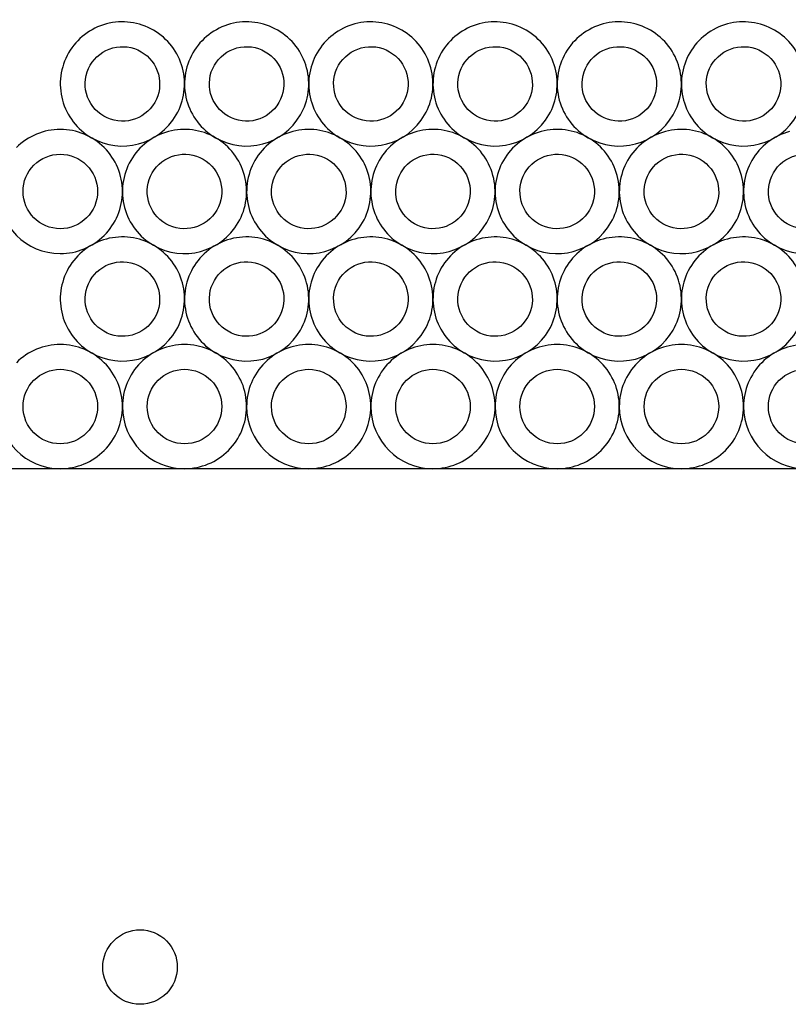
# Model space of a CAD drawing. Extents: x 0.7 to 99.3, y 0 to 99.4.
# Tile 3 of 4: x 37.5 to 68.5, y 59.7 to 99.4. Entities that reach past the tile are written whole.
import ezdxf

# ---------------------------------------------------------------- set-up
doc = ezdxf.new("R2010")
doc.units = 0
doc.layers.get('0').update_dxf_attribs({"linetype": 'CONTINUOUS'})

msp = doc.modelspace()

# ---------------------------------------------------------------- linework, layer by layer
at = {"color": 7}
for p, q in [((39.504815, 98.020433), (39.504815, 98.020433)), ((44.504918, 98.020433), (44.504918, 98.020433)), ((49.505021, 98.020433), (49.505021, 98.020433)), ((54.505123, 98.020433), (54.505123, 98.020433)), ((59.505226, 98.020433), (59.505226, 98.020433)), ((64.505329, 98.020433), (64.505329, 98.020433)), ((40.370757, 97.52048), (40.370757, 97.52048)), ((45.37086, 97.52048), (45.37086, 97.52048)), ((50.370963, 97.52048), (50.370963, 97.52048)), ((55.371066, 97.52048), (55.371066, 97.52048)), ((60.371169, 97.52048), (60.371169, 97.52048)), ((65.371272, 97.52048), (65.371272, 97.52048)), ((39.169721, 94.940485), (39.169721, 94.940485)), ((39.169721, 93.94058), (39.169721, 93.94058)), ((42.004852, 93.690227), (42.004852, 93.690227)), ((47.004955, 93.690227), (47.004955, 93.690227)), ((52.005058, 93.690227), (52.005058, 93.690227)), ((57.005161, 93.690227), (57.005161, 93.690227)), ((62.005264, 93.690227), (62.005264, 93.690227)), ((67.005367, 93.690227), (67.005367, 93.690227)), ((42.870795, 93.190274), (42.870795, 93.190274)), ((47.870897, 93.190274), (47.870897, 93.190274)), ((52.871, 93.190274), (52.871, 93.190274)), ((57.871103, 93.190274), (57.871103, 93.190274)), ((62.871206, 93.190274), (62.871206, 93.190274)), ((67.871309, 93.190274), (67.871309, 93.190274)), ((39.504815, 89.360035), (39.504815, 89.360035)), ((39.504815, 89.360035), (39.504815, 89.360035)), ((44.504918, 89.360035), (44.504918, 89.360035)), ((49.505021, 89.360035), (49.505021, 89.360035)), ((54.505123, 89.360035), (54.505123, 89.360035)), ((59.505226, 89.360035), (59.505226, 89.360035)), ((64.505329, 89.360035), (64.505329, 89.360035)), ((40.370757, 88.860082), (40.370757, 88.860082)), ((40.370757, 88.860082), (40.370757, 88.860082)), ((45.37086, 88.860082), (45.37086, 88.860082)), ((50.370963, 88.860082), (50.370963, 88.860082)), ((55.371066, 88.860082), (55.371066, 88.860082)), ((60.371169, 88.860082), (60.371169, 88.860082)), ((65.371272, 88.860082), (65.371272, 88.860082)), ((39.169721, 86.280087), (39.169721, 86.280087)), ((44.169796, 86.280087), (44.169796, 86.280087)), ((49.169899, 86.280087), (49.169899, 86.280087)), ((54.170001, 86.280087), (54.170001, 86.280087)), ((59.170104, 86.280087), (59.170104, 86.280087)), ((64.170207, 86.280087), (64.170207, 86.280087)), ((39.169721, 85.280182), (39.169721, 85.280182)), ((44.169796, 85.280182), (44.169796, 85.280182)), ((49.169899, 85.280182), (49.169899, 85.280182)), ((54.170001, 85.280182), (54.170001, 85.280182)), ((59.170104, 85.280182), (59.170104, 85.280182)), ((64.170207, 85.280182), (64.170207, 85.280182)), ((97.244112, 81.280012), (2.755887, 81.280012)), ((42.380002, 62.713966), (42.380002, 62.713966))]:
    msp.add_line(p, q, dxfattribs=at)
for points in [[(41.022988, 99.185519), (40.382434, 99.013883), (39.836318, 98.594779), (39.504815, 98.020433)], [(42.920308, 98.935611), (42.346044, 99.267258), (41.663542, 99.357155), (41.022988, 99.185519)], [(46.023091, 99.185519), (45.382537, 99.013883), (44.836421, 98.594779), (44.504918, 98.020433)], [(47.92041, 98.935611), (47.346147, 99.267258), (46.663645, 99.357155), (46.023091, 99.185519)], [(51.023194, 99.185519), (50.38264, 99.013883), (49.836523, 98.594779), (49.505021, 98.020433)], [(52.920513, 98.935611), (52.34625, 99.267258), (51.663747, 99.357155), (51.023194, 99.185519)], [(56.023296, 99.185519), (55.382743, 99.013883), (54.836626, 98.594779), (54.505123, 98.020433)], [(57.920616, 98.935611), (57.346353, 99.267258), (56.66385, 99.357155), (56.023296, 99.185519)], [(61.023399, 99.185519), (60.382846, 99.013883), (59.836729, 98.594779), (59.505226, 98.020433)], [(62.920719, 98.935611), (62.346456, 99.267258), (61.663953, 99.357155), (61.023399, 99.185519)], [(66.023502, 99.185519), (65.382948, 99.013883), (64.836832, 98.594779), (64.505329, 98.020433)], [(67.920822, 98.935611), (67.346559, 99.267258), (66.664056, 99.357155), (66.023502, 99.185519)], [(44.084986, 97.417448), (43.913446, 98.057928), (43.494498, 98.604029), (42.920308, 98.935611)], [(49.085089, 97.417448), (48.913549, 98.057928), (48.4946, 98.604029), (47.92041, 98.935611)], [(54.085192, 97.417448), (53.913652, 98.057928), (53.494703, 98.604029), (52.920513, 98.935611)], [(59.085295, 97.417448), (58.913755, 98.057928), (58.494806, 98.604029), (57.920616, 98.935611)], [(64.085398, 97.417448), (63.913858, 98.057928), (63.494909, 98.604029), (62.920719, 98.935611)], [(69.085501, 97.417448), (68.913961, 98.057928), (68.495012, 98.604029), (67.920822, 98.935611)], [(41.281771, 98.219723), (41.666177, 98.322724), (42.075759, 98.268745), (42.420354, 98.069668)], [(46.281874, 98.219723), (46.66628, 98.322724), (47.075862, 98.268745), (47.420457, 98.069668)], [(51.281977, 98.219723), (51.666383, 98.322724), (52.075965, 98.268745), (52.42056, 98.069668)], [(56.28208, 98.219723), (56.666486, 98.322724), (57.076068, 98.268745), (57.420662, 98.069668)], [(61.282183, 98.219723), (61.666589, 98.322724), (62.076171, 98.268745), (62.420765, 98.069668)], [(66.282286, 98.219723), (66.666692, 98.322724), (67.076273, 98.268745), (67.420868, 98.069668)], [(39.504815, 98.020433), (39.173343, 97.446179), (39.083573, 96.763767), (39.255255, 96.123325)], [(40.370757, 97.52048), (40.569646, 97.865183), (40.897365, 98.116722), (41.281771, 98.219723)], [(42.420354, 98.069668), (42.764901, 97.8707), (43.016284, 97.542996), (43.11919, 97.158664)], [(44.504918, 98.020433), (44.173446, 97.446179), (44.083676, 96.763767), (44.255358, 96.123325)], [(45.37086, 97.52048), (45.569749, 97.865183), (45.897468, 98.116722), (46.281874, 98.219723)], [(47.420457, 98.069668), (47.765004, 97.8707), (48.016387, 97.542996), (48.119293, 97.158664)], [(49.505021, 98.020433), (49.173548, 97.446179), (49.083779, 96.763767), (49.255461, 96.123325)], [(50.370963, 97.52048), (50.569852, 97.865183), (50.897571, 98.116722), (51.281977, 98.219723)], [(52.42056, 98.069668), (52.765107, 97.8707), (53.01649, 97.542996), (53.119396, 97.158664)], [(54.505123, 98.020433), (54.173651, 97.446179), (54.083882, 96.763767), (54.255564, 96.123325)], [(55.371066, 97.52048), (55.569955, 97.865183), (55.897674, 98.116722), (56.28208, 98.219723)], [(57.420662, 98.069668), (57.76521, 97.8707), (58.016593, 97.542996), (58.119499, 97.158664)], [(59.505226, 98.020433), (59.173754, 97.446179), (59.083985, 96.763767), (59.255667, 96.123325)], [(60.371169, 97.52048), (60.570058, 97.865183), (60.897777, 98.116722), (61.282183, 98.219723)], [(62.420765, 98.069668), (62.765313, 97.8707), (63.016696, 97.542996), (63.119602, 97.158664)], [(64.505329, 98.020433), (64.173857, 97.446179), (64.084088, 96.763767), (64.25577, 96.123325)], [(65.371272, 97.52048), (65.570161, 97.865183), (65.897879, 98.116722), (66.282286, 98.219723)], [(67.420868, 98.069668), (67.765415, 97.8707), (68.016799, 97.542996), (68.119705, 97.158664)], [(40.22105, 96.382109), (40.118003, 96.766404), (40.171855, 97.175895), (40.370757, 97.52048)], [(43.11919, 97.158664), (43.222096, 96.774331), (43.168093, 96.36486), (42.969064, 96.020348)], [(43.835007, 95.520395), (44.166606, 96.094575), (44.256527, 96.776967), (44.084986, 97.417448)], [(45.221153, 96.382109), (45.118106, 96.766404), (45.171958, 97.175895), (45.37086, 97.52048)], [(48.119293, 97.158664), (48.222199, 96.774331), (48.168196, 96.36486), (47.969167, 96.020348)], [(48.83511, 95.520395), (49.166709, 96.094575), (49.256629, 96.776967), (49.085089, 97.417448)], [(50.221256, 96.382109), (50.118209, 96.766404), (50.172061, 97.175895), (50.370963, 97.52048)], [(53.119396, 97.158664), (53.222302, 96.774331), (53.168299, 96.36486), (52.96927, 96.020348)], [(53.835213, 95.520395), (54.166812, 96.094575), (54.256732, 96.776967), (54.085192, 97.417448)], [(55.221359, 96.382109), (55.118311, 96.766404), (55.172164, 97.175895), (55.371066, 97.52048)], [(58.119499, 97.158664), (58.222405, 96.774331), (58.168402, 96.36486), (57.969373, 96.020348)], [(58.835315, 95.520395), (59.166915, 96.094575), (59.256835, 96.776967), (59.085295, 97.417448)], [(60.221462, 96.382109), (60.118414, 96.766404), (60.172266, 97.175895), (60.371169, 97.52048)], [(63.119602, 97.158664), (63.222508, 96.774331), (63.168505, 96.36486), (62.969476, 96.020348)], [(63.835418, 95.520395), (64.167017, 96.094575), (64.256938, 96.776967), (64.085398, 97.417448)], [(65.221564, 96.382109), (65.118517, 96.766404), (65.172369, 97.175895), (65.371272, 97.52048)], [(68.119705, 97.158664), (68.222611, 96.774331), (68.168608, 96.36486), (67.969579, 96.020348)], [(40.920221, 95.471362), (40.575601, 95.670204), (40.324097, 95.997815), (40.22105, 96.382109)], [(45.920324, 95.471362), (45.575704, 95.670204), (45.3242, 95.997815), (45.221153, 96.382109)], [(50.920427, 95.471362), (50.575807, 95.670204), (50.324303, 95.997815), (50.221256, 96.382109)], [(55.92053, 95.471362), (55.57591, 95.670204), (55.324406, 95.997815), (55.221359, 96.382109)], [(60.920633, 95.471362), (60.576013, 95.670204), (60.324509, 95.997815), (60.221462, 96.382109)], [(65.920736, 95.471362), (65.576115, 95.670204), (65.324612, 95.997815), (65.221564, 96.382109)], [(39.255255, 96.123325), (39.426937, 95.482883), (39.846007, 94.936874), (40.42027, 94.605419)], [(42.969064, 96.020348), (42.554838, 95.303045), (41.637603, 95.057273), (40.920221, 95.471362)], [(44.255358, 96.123325), (44.42704, 95.482883), (44.84611, 94.936874), (45.420373, 94.605419)], [(47.969167, 96.020348), (47.554941, 95.303045), (46.637706, 95.057273), (45.920324, 95.471362)], [(49.255461, 96.123325), (49.427143, 95.482883), (49.846213, 94.936874), (50.420476, 94.605419)], [(52.96927, 96.020348), (52.555044, 95.303045), (51.637809, 95.057273), (50.920427, 95.471362)], [(54.255564, 96.123325), (54.427246, 95.482883), (54.846315, 94.936874), (55.420579, 94.605419)], [(57.969373, 96.020348), (57.555147, 95.303045), (56.637912, 95.057273), (55.92053, 95.471362)], [(59.255667, 96.123325), (59.427349, 95.482883), (59.846418, 94.936874), (60.420682, 94.605419)], [(62.969476, 96.020348), (62.55525, 95.303045), (61.638014, 95.057273), (60.920633, 95.471362)], [(64.25577, 96.123325), (64.427452, 95.482883), (64.846521, 94.936874), (65.420785, 94.605419)], [(67.969579, 96.020348), (67.555353, 95.303045), (66.638117, 95.057273), (65.920736, 95.471362)], [(40.42027, 94.605419), (41.615906, 93.915271), (43.14463, 94.324892), (43.835007, 95.520395)], [(45.420373, 94.605419), (46.616009, 93.915271), (48.144733, 94.324892), (48.83511, 95.520395)], [(50.420476, 94.605419), (51.616112, 93.915271), (53.144836, 94.324892), (53.835213, 95.520395)], [(55.420579, 94.605419), (56.616215, 93.915271), (58.144939, 94.324892), (58.835315, 95.520395)], [(60.420682, 94.605419), (61.616318, 93.915271), (63.145041, 94.324892), (63.835418, 95.520395)], [(65.420785, 94.605419), (66.61642, 93.915271), (68.145144, 94.324892), (68.835521, 95.520395)], [(39.169721, 94.940485), (38.506667, 94.940421), (37.870796, 94.676958), (37.401998, 94.208056)], [(40.937802, 94.208252), (40.468884, 94.67717), (39.832871, 94.940568), (39.169721, 94.940485)], [(43.523025, 94.855313), (42.882471, 94.683677), (42.336355, 94.264573), (42.004852, 93.690227)], [(45.420345, 94.605405), (44.846082, 94.937052), (44.163579, 95.026949), (43.523025, 94.855313)], [(48.523128, 94.855313), (47.882574, 94.683677), (47.336458, 94.264573), (47.004955, 93.690227)], [(50.420448, 94.605405), (49.846185, 94.937052), (49.163682, 95.026949), (48.523128, 94.855313)], [(53.523231, 94.855313), (52.882677, 94.683677), (52.336561, 94.264573), (52.005058, 93.690227)], [(55.420551, 94.605405), (54.846288, 94.937052), (54.163785, 95.026949), (53.523231, 94.855313)], [(58.523334, 94.855313), (57.88278, 94.683677), (57.336664, 94.264573), (57.005161, 93.690227)], [(60.420654, 94.605405), (59.84639, 94.937052), (59.163888, 95.026949), (58.523334, 94.855313)], [(63.523437, 94.855313), (62.882883, 94.683677), (62.336767, 94.264573), (62.005264, 93.690227)], [(65.420756, 94.605405), (64.846493, 94.937052), (64.163991, 95.026949), (63.523437, 94.855313)], [(68.52354, 94.855313), (67.882986, 94.683677), (67.336869, 94.264573), (67.005367, 93.690227)], [(46.585024, 93.087241), (46.413484, 93.727722), (45.994535, 94.273823), (45.420345, 94.605405)], [(51.585127, 93.087241), (51.413586, 93.727722), (50.994638, 94.273823), (50.420448, 94.605405)], [(56.58523, 93.087241), (56.413689, 93.727722), (55.994741, 94.273823), (55.420551, 94.605405)], [(61.585332, 93.087241), (61.413792, 93.727722), (60.994844, 94.273823), (60.420654, 94.605405)], [(66.585435, 93.087241), (66.413895, 93.727722), (65.994946, 94.273823), (65.420756, 94.605405)], [(41.670035, 92.440171), (41.670118, 93.103321), (41.40672, 93.739334), (40.937802, 94.208252)], [(43.781808, 93.889517), (44.166214, 93.992518), (44.575796, 93.938539), (44.920391, 93.739462)], [(48.781911, 93.889517), (49.166317, 93.992518), (49.575899, 93.938539), (49.920494, 93.739462)], [(53.782014, 93.889517), (54.16642, 93.992518), (54.576002, 93.938539), (54.920597, 93.739462)], [(58.782117, 93.889517), (59.166523, 93.992518), (59.576105, 93.938539), (59.9207, 93.739462)], [(63.78222, 93.889517), (64.166626, 93.992518), (64.576208, 93.938539), (64.920803, 93.739462)], [(38.109009, 93.501045), (38.390294, 93.782433), (38.77185, 93.940542), (39.169721, 93.94058)], [(39.169721, 93.94058), (39.567687, 93.940688), (39.949385, 93.782645), (40.23079, 93.50124)], [(42.004852, 93.690227), (41.67338, 93.115973), (41.58361, 92.433561), (41.755292, 91.793119)], [(42.870795, 93.190274), (43.069684, 93.534977), (43.397402, 93.786516), (43.781808, 93.889517)], [(44.920391, 93.739462), (45.264938, 93.540494), (45.516322, 93.21279), (45.619228, 92.828458)], [(47.004955, 93.690227), (46.673483, 93.115973), (46.583713, 92.433561), (46.755395, 91.793119)], [(47.870897, 93.190274), (48.069787, 93.534977), (48.397505, 93.786516), (48.781911, 93.889517)], [(49.920494, 93.739462), (50.265041, 93.540494), (50.516425, 93.21279), (50.619331, 92.828458)], [(52.005058, 93.690227), (51.673586, 93.115973), (51.583816, 92.433561), (51.755498, 91.793119)], [(52.871, 93.190274), (53.06989, 93.534977), (53.397608, 93.786516), (53.782014, 93.889517)], [(54.920597, 93.739462), (55.265144, 93.540494), (55.516527, 93.21279), (55.619433, 92.828458)], [(57.005161, 93.690227), (56.673689, 93.115973), (56.583919, 92.433561), (56.755601, 91.793119)], [(57.871103, 93.190274), (58.069992, 93.534977), (58.397711, 93.786516), (58.782117, 93.889517)], [(59.9207, 93.739462), (60.265247, 93.540494), (60.51663, 93.21279), (60.619536, 92.828458)], [(62.005264, 93.690227), (61.673792, 93.115973), (61.584022, 92.433561), (61.755704, 91.793119)], [(62.871206, 93.190274), (63.070095, 93.534977), (63.397814, 93.786516), (63.78222, 93.889517)], [(64.920803, 93.739462), (65.26535, 93.540494), (65.516733, 93.21279), (65.619639, 92.828458)], [(67.005367, 93.690227), (66.673894, 93.115973), (66.584125, 92.433561), (66.755807, 91.793119)], [(67.871309, 93.190274), (68.070198, 93.534977), (68.397917, 93.786516), (68.782323, 93.889517)], [(37.669865, 92.440171), (37.669757, 92.838042), (37.827724, 93.219656), (38.109009, 93.501045)], [(40.23079, 93.50124), (40.512195, 93.219835), (40.670239, 92.838137), (40.67013, 92.440171)], [(42.721087, 92.051903), (42.61804, 92.436198), (42.671892, 92.845689), (42.870795, 93.190274)], [(47.72119, 92.051903), (47.618143, 92.436198), (47.671995, 92.845689), (47.870897, 93.190274)], [(52.721293, 92.051903), (52.618246, 92.436198), (52.672098, 92.845689), (52.871, 93.190274)], [(57.721396, 92.051903), (57.618349, 92.436198), (57.672201, 92.845689), (57.871103, 93.190274)], [(62.721499, 92.051903), (62.618452, 92.436198), (62.672304, 92.845689), (62.871206, 93.190274)], [(67.721602, 92.051903), (67.618554, 92.436198), (67.672407, 92.845689), (67.871309, 93.190274)], [(45.619228, 92.828458), (45.722134, 92.444125), (45.668131, 92.034654), (45.469102, 91.690142)], [(46.335044, 91.190189), (46.666643, 91.764369), (46.756564, 92.446761), (46.585024, 93.087241)], [(50.619331, 92.828458), (50.722236, 92.444125), (50.668234, 92.034654), (50.469205, 91.690142)], [(51.335147, 91.190189), (51.666746, 91.764369), (51.756667, 92.446761), (51.585127, 93.087241)], [(55.619433, 92.828458), (55.722339, 92.444125), (55.668337, 92.034654), (55.469307, 91.690142)], [(56.33525, 91.190189), (56.666849, 91.764369), (56.75677, 92.446761), (56.58523, 93.087241)], [(60.619536, 92.828458), (60.722442, 92.444125), (60.668439, 92.034654), (60.46941, 91.690142)], [(61.335353, 91.190189), (61.666952, 91.764369), (61.756873, 92.446761), (61.585332, 93.087241)], [(65.619639, 92.828458), (65.722545, 92.444125), (65.668542, 92.034654), (65.469513, 91.690142)], [(66.335456, 91.190189), (66.667055, 91.764369), (66.756975, 92.446761), (66.585435, 93.087241)], [(36.66996, 92.440171), (36.670092, 91.059646), (37.789196, 89.940542), (39.169721, 89.94041)], [(39.169721, 90.940315), (38.341406, 90.940395), (37.669945, 91.611856), (37.669865, 92.440171)], [(40.67013, 92.440171), (40.670092, 92.0423), (40.511984, 91.660744), (40.230595, 91.379459)], [(40.937606, 90.672448), (41.406508, 91.141246), (41.669971, 91.777117), (41.670035, 92.440171)], [(43.420259, 91.141156), (43.075638, 91.339998), (42.824135, 91.667609), (42.721087, 92.051903)], [(48.420361, 91.141156), (48.075741, 91.339998), (47.824237, 91.667609), (47.72119, 92.051903)], [(53.420464, 91.141156), (53.075844, 91.339998), (52.82434, 91.667609), (52.721293, 92.051903)], [(58.420567, 91.141156), (58.075947, 91.339998), (57.824443, 91.667609), (57.721396, 92.051903)], [(63.42067, 91.141156), (63.07605, 91.339998), (62.824546, 91.667609), (62.721499, 92.051903)], [(68.420773, 91.141156), (68.076153, 91.339998), (67.824649, 91.667609), (67.721602, 92.051903)], [(41.755292, 91.793119), (41.926974, 91.152677), (42.346044, 90.606668), (42.920308, 90.275213)], [(45.469102, 91.690142), (45.054875, 90.972839), (44.13764, 90.727067), (43.420259, 91.141156)], [(46.755395, 91.793119), (46.927077, 91.152677), (47.346147, 90.606668), (47.92041, 90.275213)], [(50.469205, 91.690142), (50.054978, 90.972839), (49.137743, 90.727067), (48.420361, 91.141156)], [(51.755498, 91.793119), (51.92718, 91.152677), (52.34625, 90.606668), (52.920513, 90.275213)], [(55.469307, 91.690142), (55.055081, 90.972839), (54.137846, 90.727067), (53.420464, 91.141156)], [(56.755601, 91.793119), (56.927283, 91.152677), (57.346353, 90.606668), (57.920616, 90.275213)], [(60.46941, 91.690142), (60.055184, 90.972839), (59.137949, 90.727067), (58.420567, 91.141156)], [(61.755704, 91.793119), (61.927386, 91.152677), (62.346456, 90.606668), (62.920719, 90.275213)], [(65.469513, 91.690142), (65.055287, 90.972839), (64.138052, 90.727067), (63.42067, 91.141156)], [(66.755807, 91.793119), (66.927489, 91.152677), (67.346559, 90.606668), (67.920822, 90.275213)], [(70.469616, 91.690142), (70.05539, 90.972839), (69.138155, 90.727067), (68.420773, 91.141156)], [(40.230595, 91.379459), (39.949206, 91.098174), (39.567592, 90.940207), (39.169721, 90.940315)], [(42.920308, 90.275213), (44.115943, 89.585065), (45.644667, 89.994686), (46.335044, 91.190189)], [(47.92041, 90.275213), (49.116046, 89.585065), (50.64477, 89.994686), (51.335147, 91.190189)], [(52.920513, 90.275213), (54.116149, 89.585065), (55.644873, 89.994686), (56.33525, 91.190189)], [(57.920616, 90.275213), (59.116252, 89.585065), (60.644976, 89.994686), (61.335353, 91.190189)], [(62.920719, 90.275213), (64.116355, 89.585065), (65.645079, 89.994686), (66.335456, 91.190189)], [(67.920822, 90.275213), (69.116458, 89.585065), (70.645182, 89.994686), (71.335559, 91.190189)], [(39.169721, 89.94041), (39.832775, 89.940327), (40.468704, 90.203649), (40.937606, 90.672448)], [(41.022988, 90.525121), (40.382434, 90.353485), (39.836318, 89.934381), (39.504815, 89.360035)], [(41.022988, 90.525121), (40.382434, 90.353486), (39.836318, 89.934381), (39.504815, 89.360035)], [(42.920308, 90.275213), (42.346044, 90.60686), (41.663542, 90.696757), (41.022988, 90.525121)], [(42.920308, 90.275213), (42.346044, 90.60686), (41.663542, 90.696757), (41.022988, 90.525121)], [(46.023091, 90.525121), (45.382537, 90.353486), (44.836421, 89.934381), (44.504918, 89.360035)], [(47.92041, 90.275213), (47.346147, 90.60686), (46.663645, 90.696757), (46.023091, 90.525121)], [(51.023194, 90.525121), (50.38264, 90.353486), (49.836523, 89.934381), (49.505021, 89.360035)], [(52.920513, 90.275213), (52.34625, 90.60686), (51.663747, 90.696757), (51.023194, 90.525121)], [(56.023296, 90.525121), (55.382743, 90.353486), (54.836626, 89.934381), (54.505123, 89.360035)], [(57.920616, 90.275213), (57.346353, 90.60686), (56.66385, 90.696757), (56.023296, 90.525121)], [(61.023399, 90.525121), (60.382846, 90.353486), (59.836729, 89.934381), (59.505226, 89.360035)], [(62.920719, 90.275213), (62.346456, 90.60686), (61.663953, 90.696757), (61.023399, 90.525121)], [(66.023502, 90.525121), (65.382948, 90.353486), (64.836832, 89.934381), (64.505329, 89.360035)], [(67.920822, 90.275213), (67.346559, 90.60686), (66.664056, 90.696757), (66.023502, 90.525121)], [(44.084986, 88.757049), (43.913446, 89.39753), (43.494498, 89.943631), (42.920308, 90.275213)], [(44.084986, 88.75705), (43.913446, 89.39753), (43.494498, 89.943631), (42.920308, 90.275213)], [(49.085089, 88.75705), (48.913549, 89.39753), (48.4946, 89.943631), (47.92041, 90.275213)], [(54.085192, 88.75705), (53.913652, 89.39753), (53.494703, 89.943631), (52.920513, 90.275213)], [(59.085295, 88.75705), (58.913755, 89.39753), (58.494806, 89.943631), (57.920616, 90.275213)], [(64.085398, 88.75705), (63.913858, 89.39753), (63.494909, 89.943631), (62.920719, 90.275213)], [(69.085501, 88.75705), (68.913961, 89.39753), (68.495012, 89.943631), (67.920822, 90.275213)], [(41.281771, 89.559325), (41.666177, 89.662327), (42.075759, 89.608347), (42.420354, 89.40927)], [(41.281771, 89.559325), (41.666177, 89.662326), (42.075759, 89.608347), (42.420354, 89.40927)], [(46.281874, 89.559325), (46.66628, 89.662327), (47.075862, 89.608347), (47.420457, 89.40927)], [(51.281977, 89.559325), (51.666383, 89.662327), (52.075965, 89.608347), (52.42056, 89.40927)], [(56.28208, 89.559325), (56.666486, 89.662327), (57.076068, 89.608347), (57.420662, 89.40927)], [(61.282183, 89.559325), (61.666589, 89.662327), (62.076171, 89.608347), (62.420765, 89.40927)], [(66.282286, 89.559325), (66.666692, 89.662327), (67.076273, 89.608347), (67.420868, 89.40927)], [(39.504815, 89.360035), (39.173343, 88.785781), (39.083573, 88.103369), (39.255255, 87.462927)], [(39.504815, 89.360035), (39.173343, 88.785781), (39.083573, 88.103369), (39.255255, 87.462927)], [(40.370757, 88.860082), (40.569646, 89.204785), (40.897365, 89.456324), (41.281771, 89.559325)], [(40.370757, 88.860082), (40.569646, 89.204786), (40.897365, 89.456324), (41.281771, 89.559325)], [(42.420354, 89.40927), (42.764901, 89.210302), (43.016284, 88.882598), (43.11919, 88.498266)], [(42.420354, 89.40927), (42.764901, 89.210302), (43.016284, 88.882599), (43.11919, 88.498266)], [(44.504918, 89.360035), (44.173446, 88.785781), (44.083676, 88.103369), (44.255358, 87.462927)], [(45.37086, 88.860082), (45.569749, 89.204786), (45.897468, 89.456324), (46.281874, 89.559325)], [(47.420457, 89.40927), (47.765004, 89.210302), (48.016387, 88.882599), (48.119293, 88.498266)], [(49.505021, 89.360035), (49.173548, 88.785781), (49.083779, 88.103369), (49.255461, 87.462927)], [(50.370963, 88.860082), (50.569852, 89.204786), (50.897571, 89.456324), (51.281977, 89.559325)], [(52.42056, 89.40927), (52.765107, 89.210302), (53.01649, 88.882599), (53.119396, 88.498266)], [(54.505123, 89.360035), (54.173651, 88.785781), (54.083882, 88.103369), (54.255564, 87.462927)], [(55.371066, 88.860082), (55.569955, 89.204786), (55.897674, 89.456324), (56.28208, 89.559325)], [(57.420662, 89.40927), (57.76521, 89.210302), (58.016593, 88.882599), (58.119499, 88.498266)], [(59.505226, 89.360035), (59.173754, 88.785781), (59.083985, 88.103369), (59.255667, 87.462927)], [(60.371169, 88.860082), (60.570058, 89.204786), (60.897777, 89.456324), (61.282183, 89.559325)], [(62.420765, 89.40927), (62.765313, 89.210302), (63.016696, 88.882599), (63.119602, 88.498266)], [(64.505329, 89.360035), (64.173857, 88.785781), (64.084088, 88.103369), (64.25577, 87.462927)], [(65.371272, 88.860082), (65.570161, 89.204786), (65.897879, 89.456324), (66.282286, 89.559325)], [(67.420868, 89.40927), (67.765415, 89.210302), (68.016799, 88.882599), (68.119705, 88.498266)], [(40.22105, 87.721711), (40.118003, 88.106006), (40.171855, 88.515497), (40.370757, 88.860082)], [(40.22105, 87.721711), (40.118003, 88.106006), (40.171855, 88.515497), (40.370757, 88.860082)], [(45.221153, 87.721711), (45.118106, 88.106006), (45.171958, 88.515497), (45.37086, 88.860082)], [(50.221256, 87.721711), (50.118208, 88.106006), (50.172061, 88.515497), (50.370963, 88.860082)], [(55.221359, 87.721711), (55.118311, 88.106006), (55.172164, 88.515497), (55.371066, 88.860082)], [(60.221462, 87.721711), (60.118414, 88.106006), (60.172266, 88.515497), (60.371169, 88.860082)], [(65.221564, 87.721711), (65.118517, 88.106006), (65.172369, 88.515497), (65.371272, 88.860082)], [(43.11919, 88.498266), (43.222096, 88.113933), (43.168093, 87.704462), (42.969064, 87.35995)], [(43.11919, 88.498266), (43.222096, 88.113933), (43.168093, 87.704462), (42.969064, 87.35995)], [(43.835007, 86.859997), (44.166606, 87.434178), (44.256527, 88.11657), (44.084986, 88.75705)], [(43.835007, 86.859997), (44.166606, 87.434177), (44.256527, 88.116569), (44.084986, 88.757049)], [(48.119293, 88.498266), (48.222199, 88.113933), (48.168196, 87.704462), (47.969167, 87.35995)], [(48.83511, 86.859997), (49.166709, 87.434178), (49.256629, 88.11657), (49.085089, 88.75705)], [(53.119396, 88.498266), (53.222302, 88.113933), (53.168299, 87.704462), (52.96927, 87.35995)], [(53.835213, 86.859997), (54.166812, 87.434178), (54.256732, 88.11657), (54.085192, 88.75705)], [(58.119499, 88.498266), (58.222405, 88.113933), (58.168402, 87.704462), (57.969373, 87.35995)], [(58.835315, 86.859997), (59.166915, 87.434178), (59.256835, 88.11657), (59.085295, 88.75705)], [(63.119602, 88.498266), (63.222508, 88.113933), (63.168505, 87.704462), (62.969476, 87.35995)], [(63.835418, 86.859997), (64.167017, 87.434178), (64.256938, 88.11657), (64.085398, 88.75705)], [(68.119705, 88.498266), (68.222611, 88.113933), (68.168608, 87.704462), (67.969579, 87.35995)], [(40.920221, 86.810964), (40.575601, 87.009806), (40.324097, 87.337417), (40.22105, 87.721711)], [(40.920221, 86.810964), (40.575601, 87.009806), (40.324097, 87.337417), (40.22105, 87.721711)], [(45.920324, 86.810964), (45.575704, 87.009806), (45.3242, 87.337417), (45.221153, 87.721711)], [(50.920427, 86.810964), (50.575807, 87.009806), (50.324303, 87.337417), (50.221256, 87.721711)], [(55.92053, 86.810964), (55.57591, 87.009806), (55.324406, 87.337417), (55.221359, 87.721711)], [(60.920633, 86.810964), (60.576013, 87.009806), (60.324509, 87.337417), (60.221462, 87.721711)], [(65.920736, 86.810964), (65.576115, 87.009806), (65.324612, 87.337417), (65.221564, 87.721711)], [(39.255255, 87.462927), (39.426937, 86.822485), (39.846007, 86.276476), (40.42027, 85.945021)], [(39.255255, 87.462927), (39.426937, 86.822485), (39.846007, 86.276476), (40.42027, 85.945021)], [(42.969064, 87.35995), (42.554838, 86.642647), (41.637603, 86.396875), (40.920221, 86.810964)], [(42.969064, 87.35995), (42.554838, 86.642647), (41.637603, 86.396875), (40.920221, 86.810964)], [(44.255358, 87.462927), (44.42704, 86.822485), (44.84611, 86.276476), (45.420373, 85.945021)], [(47.969167, 87.35995), (47.554941, 86.642647), (46.637706, 86.396875), (45.920324, 86.810964)], [(49.255461, 87.462927), (49.427143, 86.822485), (49.846213, 86.276476), (50.420476, 85.945021)], [(52.96927, 87.35995), (52.555044, 86.642647), (51.637809, 86.396875), (50.920427, 86.810964)], [(54.255564, 87.462927), (54.427246, 86.822485), (54.846315, 86.276476), (55.420579, 85.945021)], [(57.969373, 87.35995), (57.555147, 86.642647), (56.637912, 86.396875), (55.92053, 86.810964)], [(59.255667, 87.462927), (59.427349, 86.822485), (59.846418, 86.276476), (60.420682, 85.945021)], [(62.969476, 87.35995), (62.55525, 86.642647), (61.638014, 86.396875), (60.920633, 86.810964)], [(64.25577, 87.462927), (64.427452, 86.822485), (64.846521, 86.276476), (65.420785, 85.945021)], [(67.969579, 87.35995), (67.555353, 86.642647), (66.638117, 86.396875), (65.920736, 86.810964)], [(40.42027, 85.945021), (41.615906, 85.254873), (43.14463, 85.664494), (43.835007, 86.859997)], [(40.42027, 85.945021), (41.615906, 85.254874), (43.14463, 85.664494), (43.835007, 86.859997)], [(45.420373, 85.945021), (46.616009, 85.254874), (48.144733, 85.664494), (48.83511, 86.859997)], [(50.420476, 85.945021), (51.616112, 85.254874), (53.144836, 85.664494), (53.835213, 86.859997)], [(55.420579, 85.945021), (56.616215, 85.254874), (58.144939, 85.664494), (58.835315, 86.859997)], [(60.420682, 85.945021), (61.616318, 85.254874), (63.145041, 85.664494), (63.835418, 86.859997)], [(65.420785, 85.945021), (66.61642, 85.254874), (68.145144, 85.664494), (68.835521, 86.859997)], [(39.169721, 86.280087), (38.506667, 86.280024), (37.870796, 86.01656), (37.401998, 85.547658)], [(40.937802, 85.547854), (40.468884, 86.016772), (39.832871, 86.28017), (39.169721, 86.280087)], [(44.169796, 86.280087), (43.506742, 86.280024), (42.870871, 86.01656), (42.402072, 85.547658)], [(45.937877, 85.547854), (45.468959, 86.016772), (44.832946, 86.28017), (44.169796, 86.280087)], [(49.169899, 86.280087), (48.506844, 86.280024), (47.870974, 86.01656), (47.402175, 85.547658)], [(50.937979, 85.547854), (50.469062, 86.016772), (49.833049, 86.28017), (49.169899, 86.280087)], [(54.170001, 86.280087), (53.506947, 86.280024), (52.871076, 86.01656), (52.402278, 85.547658)], [(55.938082, 85.547854), (55.469164, 86.016772), (54.833151, 86.28017), (54.170001, 86.280087)], [(59.170104, 86.280087), (58.50705, 86.280024), (57.871179, 86.01656), (57.402381, 85.547658)], [(60.938185, 85.547854), (60.469267, 86.016772), (59.833254, 86.28017), (59.170104, 86.280087)], [(64.170207, 86.280087), (63.507153, 86.280024), (62.871282, 86.01656), (62.402484, 85.547658)], [(65.938288, 85.547854), (65.46937, 86.016772), (64.833357, 86.28017), (64.170207, 86.280087)], [(69.17031, 86.280087), (68.507256, 86.280024), (67.871385, 86.01656), (67.402587, 85.547658)], [(38.109009, 84.840647), (38.390294, 85.122036), (38.77185, 85.280144), (39.169721, 85.280182)], [(39.169721, 85.280182), (39.567687, 85.280291), (39.949385, 85.122247), (40.23079, 84.840842)], [(41.670035, 83.779773), (41.670118, 84.442923), (41.40672, 85.078936), (40.937802, 85.547854)], [(42.402072, 85.547658), (41.933274, 85.078756), (41.669952, 84.442827), (41.670035, 83.779773)], [(43.109084, 84.840647), (43.390369, 85.122036), (43.771925, 85.280144), (44.169796, 85.280182)], [(44.169796, 85.280182), (44.567762, 85.280291), (44.94946, 85.122247), (45.230865, 84.840842)], [(46.67011, 83.779773), (46.670193, 84.442923), (46.406794, 85.078936), (45.937877, 85.547854)], [(47.402175, 85.547658), (46.933377, 85.078756), (46.670055, 84.442827), (46.670138, 83.779773)], [(48.109187, 84.840647), (48.390472, 85.122036), (48.772028, 85.280144), (49.169899, 85.280182)], [(49.169899, 85.280182), (49.567865, 85.280291), (49.949563, 85.122247), (50.230968, 84.840842)], [(51.670212, 83.779773), (51.670296, 84.442923), (51.406897, 85.078936), (50.937979, 85.547854)], [(52.402278, 85.547658), (51.93348, 85.078756), (51.670157, 84.442827), (51.670241, 83.779773)], [(53.10929, 84.840647), (53.390575, 85.122036), (53.772131, 85.280144), (54.170001, 85.280182)], [(54.170001, 85.280182), (54.567968, 85.280291), (54.949666, 85.122247), (55.231071, 84.840842)], [(56.670315, 83.779773), (56.670399, 84.442923), (56.407, 85.078936), (55.938082, 85.547854)], [(57.402381, 85.547658), (56.933583, 85.078756), (56.67026, 84.442827), (56.670344, 83.779773)], [(58.109393, 84.840647), (58.390678, 85.122036), (58.772234, 85.280144), (59.170104, 85.280182)], [(59.170104, 85.280182), (59.568071, 85.280291), (59.949769, 85.122247), (60.231174, 84.840842)], [(61.670418, 83.779773), (61.670502, 84.442923), (61.407103, 85.078936), (60.938185, 85.547854)], [(62.402484, 85.547658), (61.933686, 85.078756), (61.670363, 84.442827), (61.670446, 83.779773)], [(63.109496, 84.840647), (63.390781, 85.122036), (63.772337, 85.280144), (64.170207, 85.280182)], [(64.170207, 85.280182), (64.568174, 85.280291), (64.949872, 85.122247), (65.231277, 84.840842)], [(66.670521, 83.779773), (66.670604, 84.442923), (66.407206, 85.078936), (65.938288, 85.547854)], [(67.402587, 85.547658), (66.933789, 85.078756), (66.670466, 84.442827), (66.670549, 83.779773)], [(68.109598, 84.840647), (68.390884, 85.122036), (68.772439, 85.280144), (69.17031, 85.280182)], [(37.669865, 83.779773), (37.669757, 84.177644), (37.827724, 84.559258), (38.109009, 84.840647)], [(40.23079, 84.840842), (40.512195, 84.559438), (40.670239, 84.17774), (40.67013, 83.779773)], [(42.66994, 83.779773), (42.669831, 84.177644), (42.827799, 84.559258), (43.109084, 84.840647)], [(45.230865, 84.840842), (45.51227, 84.559438), (45.670313, 84.17774), (45.670205, 83.779773)], [(47.670043, 83.779773), (47.669934, 84.177644), (47.827902, 84.559258), (48.109187, 84.840647)], [(50.230968, 84.840842), (50.512373, 84.559438), (50.670416, 84.17774), (50.670308, 83.779773)], [(52.670146, 83.779773), (52.670037, 84.177644), (52.828005, 84.559258), (53.10929, 84.840647)], [(55.231071, 84.840842), (55.512476, 84.559438), (55.670519, 84.17774), (55.67041, 83.779773)], [(57.670248, 83.779773), (57.67014, 84.177644), (57.828108, 84.559258), (58.109393, 84.840647)], [(60.231174, 84.840842), (60.512578, 84.559438), (60.670622, 84.17774), (60.670513, 83.779773)], [(62.670351, 83.779773), (62.670243, 84.177644), (62.82821, 84.559258), (63.109496, 84.840647)], [(65.231277, 84.840842), (65.512681, 84.559438), (65.670725, 84.17774), (65.670616, 83.779773)], [(67.670454, 83.779773), (67.670346, 84.177644), (67.828313, 84.559258), (68.109598, 84.840647)], [(36.66996, 83.779773), (36.670092, 82.399248), (37.789196, 81.280144), (39.169721, 81.280012)], [(39.169721, 82.279917), (38.341406, 82.279997), (37.669945, 82.951458), (37.669865, 83.779773)], [(40.67013, 83.779773), (40.670092, 83.381902), (40.511984, 83.000347), (40.230595, 82.719061)], [(40.937606, 82.01205), (41.406508, 82.480848), (41.669971, 83.116719), (41.670035, 83.779773)], [(41.670035, 83.779773), (41.670167, 82.399248), (42.789271, 81.280144), (44.169796, 81.280012)], [(44.169796, 82.279917), (43.341481, 82.279997), (42.670019, 82.951458), (42.66994, 83.779773)], [(45.670205, 83.779773), (45.670167, 83.381902), (45.512058, 83.000347), (45.230669, 82.719061)], [(45.937681, 82.01205), (46.406583, 82.480848), (46.670046, 83.116719), (46.67011, 83.779773)], [(46.670138, 83.779773), (46.67027, 82.399248), (47.789374, 81.280144), (49.169899, 81.280012)], [(49.169899, 82.279917), (48.341584, 82.279997), (47.670122, 82.951458), (47.670043, 83.779773)], [(50.670308, 83.779773), (50.670269, 83.381902), (50.512161, 83.000347), (50.230772, 82.719061)], [(50.937784, 82.01205), (51.406686, 82.480848), (51.670149, 83.116719), (51.670212, 83.779773)], [(51.670241, 83.779773), (51.670373, 82.399248), (52.789476, 81.280144), (54.170001, 81.280012)], [(54.170001, 82.279917), (53.341687, 82.279997), (52.670225, 82.951458), (52.670146, 83.779773)], [(55.67041, 83.779773), (55.670372, 83.381902), (55.512264, 83.000347), (55.230875, 82.719061)], [(55.937887, 82.01205), (56.406789, 82.480848), (56.670252, 83.116719), (56.670315, 83.779773)], [(56.670344, 83.779773), (56.670476, 82.399248), (57.789579, 81.280144), (59.170104, 81.280012)], [(59.170104, 82.279917), (58.34179, 82.279997), (57.670328, 82.951458), (57.670248, 83.779773)], [(60.670513, 83.779773), (60.670475, 83.381902), (60.512367, 83.000347), (60.230978, 82.719061)], [(60.93799, 82.01205), (61.406892, 82.480848), (61.670355, 83.116719), (61.670418, 83.779773)], [(61.670446, 83.779773), (61.670579, 82.399248), (62.789682, 81.280144), (64.170207, 81.280012)], [(64.170207, 82.279917), (63.341893, 82.279997), (62.670431, 82.951458), (62.670351, 83.779773)], [(65.670616, 83.779773), (65.670578, 83.381902), (65.51247, 83.000347), (65.231081, 82.719061)], [(65.938093, 82.01205), (66.406994, 82.480848), (66.670458, 83.116719), (66.670521, 83.779773)], [(66.670549, 83.779773), (66.670681, 82.399248), (67.789785, 81.280144), (69.17031, 81.280012)], [(69.17031, 82.279917), (68.341996, 82.279997), (67.670534, 82.951458), (67.670454, 83.779773)], [(40.230595, 82.719061), (39.949206, 82.437776), (39.567592, 82.279809), (39.169721, 82.279917)], [(45.230669, 82.719061), (44.94928, 82.437776), (44.567666, 82.279809), (44.169796, 82.279917)], [(50.230772, 82.719061), (49.949383, 82.437776), (49.567769, 82.279809), (49.169899, 82.279917)], [(55.230875, 82.719061), (54.949486, 82.437776), (54.567872, 82.279809), (54.170001, 82.279917)], [(60.230978, 82.719061), (59.949589, 82.437776), (59.567975, 82.279809), (59.170104, 82.279917)], [(65.231081, 82.719061), (64.949692, 82.437776), (64.568078, 82.279809), (64.170207, 82.279917)], [(39.169721, 81.280012), (39.832775, 81.279929), (40.468704, 81.543252), (40.937606, 82.01205)], [(44.169796, 81.280012), (44.83285, 81.279929), (45.468779, 81.543252), (45.937681, 82.01205)], [(49.169899, 81.280012), (49.832953, 81.279929), (50.468882, 81.543252), (50.937784, 82.01205)], [(54.170001, 81.280012), (54.833056, 81.279929), (55.468985, 81.543252), (55.937887, 82.01205)], [(59.170104, 81.280012), (59.833158, 81.279929), (60.469088, 81.543252), (60.93799, 82.01205)], [(64.170207, 81.280012), (64.833261, 81.279929), (65.469191, 81.543252), (65.938093, 82.01205)], [(41.319289, 62.274432), (41.600575, 62.555821), (41.982131, 62.713928), (42.380002, 62.713966)], [(42.380002, 62.713966), (42.777872, 62.713927), (43.159427, 62.555819), (43.440712, 62.274431)], [(40.880143, 61.213559), (40.880035, 61.61143), (41.038003, 61.993044), (41.319289, 62.274432)], [(43.440712, 62.274431), (43.721997, 61.993043), (43.879965, 61.611429), (43.879857, 61.213559)], [(42.380002, 59.713718), (41.551691, 59.713796), (40.88023, 60.385249), (40.880143, 61.213559)], [(43.879857, 61.213559), (43.87977, 60.38525), (43.208311, 59.713797), (42.380002, 59.713718)]]:
    msp.add_open_spline(points, degree=3, dxfattribs=at)

doc.saveas('drawing.dxf')
